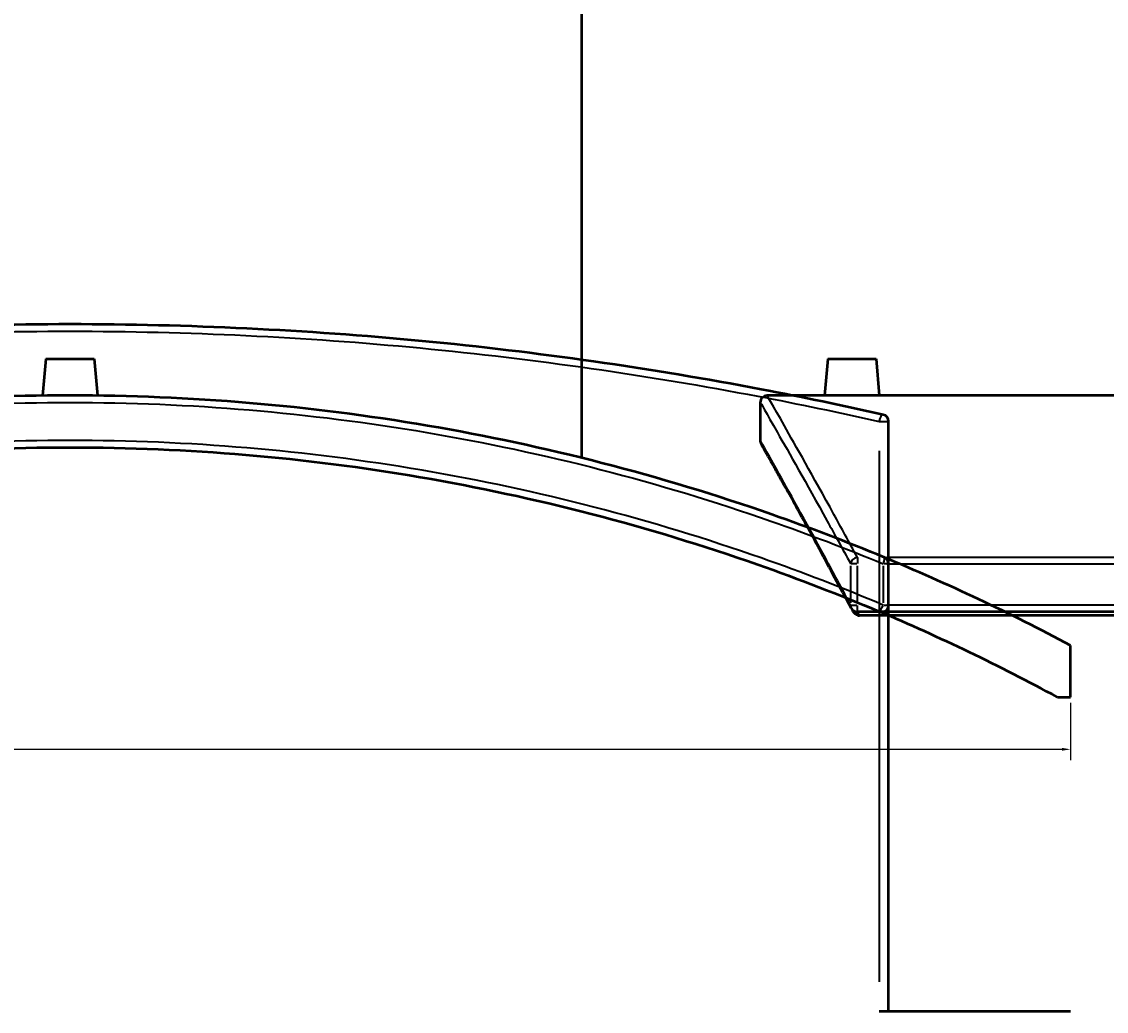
# Model space of a CAD drawing. Header units: millimetres. Extents: x -634 to 1186, y -411 to 930.
# Tile 7 of 13: x 425 to 738, y 26 to 312. Entities that reach past the tile are written whole.
import ezdxf

# ---------------------------------------------------------------- set-up
doc = ezdxf.new("R2010")
doc.units = ezdxf.units.MM
for name, color, linetype, lineweight in [('Dimension (ANSI)', 7, 'Continuous', 25), ('Visible (ANSI)', 7, 'Continuous', 50), ('Visible Narrow (ANSI)', 7, 'Continuous', 35)]:
    doc.layers.add(name, color=color, linetype=linetype, lineweight=lineweight)
doc.styles.add('Note Text (ANSI)', font='tahoma.ttf')
doc.dimstyles.new('Default - mm (ANSI)', dxfattribs={"dimtxt": 2.4, "dimasz": 2.5, "dimexe": 3.175, "dimexo": 1.6002, "dimgap": 0.8, "dimtad": 0, "dimtoh": 1, "dimdec": 0, "dimrnd": 1e-08, "dimzin": 4, "dimdsep": 46, "dimtxsty": 'Note Text (ANSI)', "dimcen": 0.09, "dimdle": 10, "dimclrd": 256, "dimclre": 256, "dimclrt": 5, "dimadec": 1, "dimazin": 1, "dimtfac": 1.27, "dimtofl": 0, "dimtmove": 0, "dimatfit": 3, "dimfxl": 1, "dimtolj": 1, "dimtzin": 4, "dimlwd": -1, "dimlwe": -1, "dimarcsym": 0})

# ---------------------------------------------------------------- blocks, each defined once
blk = doc.blocks.new('*D6')
at = {"layer": 'Defpoints', "color": 0, "transparency": 16777216}
for p in [(203.66, 143.3), (728.1, 116.64), (728.1, 101.56)]:
    blk.add_point(p, dxfattribs=at)
at = {"layer": 'Dimension (ANSI)', "transparency": 16777216}
for p, q in [((203.66, 141.7), (203.66, 98.39)), ((728.1, 115.04), (728.1, 98.39)), ((206.16, 101.56), (359.5, 101.56)), ((725.6, 101.56), (366.23, 101.56))]:
    blk.add_line(p, q, dxfattribs=at)
for points in [[(206.16, 101.98), (206.16, 101.15), (203.66, 101.56)], [(725.6, 101.98), (725.6, 101.15), (728.1, 101.56)]]:
    blk.add_solid(points, dxfattribs=at)
at = {"layer": 'Dimension (ANSI)', "color": 5, "transparency": 16777216, "insert": (360.3, 102.81), "char_height": 2.4, "attachment_point": 1, "style": 'Note Text (ANSI)'}
blk.add_mtext('\\A1;524', dxfattribs=at)

msp = doc.modelspace()

# ---------------------------------------------------------------- linework, layer by layer
at = {"layer": 'Visible (ANSI)'}
for p, q in [((586.8, 185.86), (586.8, 383.93)), ((431.8, 214.53), (430.87, 203.88)), ((431.8, 214.53), (445.8, 214.53)), ((445.8, 214.53), (446.73, 203.88)), ((657.88, 214.53), (656.95, 203.93)), ((657.88, 214.53), (671.88, 214.53)), ((671.88, 214.53), (672.8, 203.93)), ((656.95, 203.93), (640.38, 203.93)), ((755.38, 203.93), (672.8, 203.93)), ((638.38, 201.93), (638.38, 190.93)), ((675.5, 25.77), (675.5, 196.42)), ((675.5, 143.3), (675.5, 155.23)), ((837.13, 141.3), (666.47, 141.3)), ((837.13, 140.27), (667.11, 140.27)), ((728.1, 116.64), (728.1, 131.64)), ((724.33, 116.64), (728.1, 116.64)), ((672.72, 25.77), (724.33, 25.77)), ((724.33, 25.77), (728.1, 25.77))]:
    msp.add_line(p, q, dxfattribs=at)
for centre, radius, start, end in [((640.38, 201.93), 2, 90, 180), ((673.5, 196.42), 2, 0, 77.3096), ((640.38, 190.93), 2, 180, 209.4004), ((438.8, -411.07), 615, 61.93931, 67.48836), ((673.5, 155.23), 2, 0, 67.4884), ((666.47, 143.3), 2, 208.0079, 270), ((673.5, 143.3), 2, 247.0538, 0), ((438.8, -411.07), 600, 61.58344, 67.05377)]:
    msp.add_arc(centre, radius, start, end, dxfattribs=at)
for points, knots in [([(673.94, 198.37), (662.36, 200.98), (650.6, 203.43), (606.97, 211.72), (574.1, 216.47), (507.09, 222.87), (472.94, 224.52), (438.8, 224.52), (404.66, 224.52), (370.52, 222.87), (303.5, 216.47), (270.64, 211.72), (227, 203.43), (215.24, 200.98), (203.66, 198.37)], [6.174409, 6.174409, 6.174409, 6.174409, 10.019219, 10.019219, 20.242663, 20.242663, 30.466112, 30.466112, 30.466112, 40.68956, 40.68956, 50.913004, 50.913004, 54.757963, 54.757963, 54.757963, 54.757963]), ([(674.27, 157.07), (663.56, 161.51), (652.71, 165.65), (609.53, 180.75), (576.16, 189.39), (508.12, 200.99), (473.46, 203.93), (438.8, 203.93), (404.14, 203.93), (369.48, 200.99), (301.44, 189.39), (268.08, 180.75), (224.47, 165.51), (213.2, 161.19), (202.1, 156.56)], [-49.966633, -49.966633, -49.966633, -49.966633, -46.428321, -46.428321, -36.063686, -36.063686, -25.699046, -25.699046, -25.699046, -15.334406, -15.334406, -4.969771, -4.969771, -1.295194, -1.295194, -1.295194, -1.295194]), ([(664.88, 203.88), (663.88, 203.88), (662.82, 203.89), (660.87, 203.9), (659.97, 203.9), (658.57, 203.92), (657.96, 203.92), (657.15, 203.93), (656.95, 203.93), (656.95, 203.93)], [0, 0, 0, 0, 0.298721, 0.298721, 0.597442, 0.597442, 0.896124, 0.896124, 1.194807, 1.194807, 1.194807, 1.194807]), ([(672.8, 203.93), (672.8, 203.93), (672.61, 203.93), (671.8, 203.92), (671.19, 203.92), (669.78, 203.9), (668.89, 203.9), (666.93, 203.89), (665.87, 203.88), (664.88, 203.88)], [3.58442, 3.58442, 3.58442, 3.58442, 3.883103, 3.883103, 4.181785, 4.181785, 4.480506, 4.480506, 4.779227, 4.779227, 4.779227, 4.779227]), ([(202.1, 140.27), (214.52, 145.6), (227.15, 150.53), (271.51, 166.11), (304.2, 174.62), (370.87, 186.04), (404.84, 188.93), (438.8, 188.93), (472.77, 188.93), (506.73, 186.04), (573.4, 174.62), (606.1, 166.11), (649.5, 150.86), (661.2, 146.33), (672.72, 141.46)], [-55.067696, -55.067696, -55.067696, -55.067696, -50.913004, -50.913004, -40.68956, -40.68956, -30.466112, -30.466112, -30.466112, -20.242663, -20.242663, -10.019219, -10.019219, -6.174409, -6.174409, -6.174409, -6.174409]), ([(664.71, 142.36), (663.07, 145.45), (661.49, 148.4), (658.47, 154.01), (657.03, 156.68), (654.29, 161.71), (653, 164.08), (650.56, 168.52), (649.42, 170.59), (647.31, 174.43), (646.33, 176.19), (644.54, 179.41), (643.73, 180.86), (642.29, 183.45), (641.65, 184.58), (640.56, 186.53), (640.1, 187.35), (639.37, 188.65), (639.09, 189.14), (638.73, 189.79), (638.63, 189.95), (638.63, 189.95)], [6.174409, 6.174409, 6.174409, 6.174409, 8.60358, 8.60358, 11.03275, 11.03275, 13.46192, 13.46192, 15.89109, 15.89109, 18.32026, 18.32026, 20.749431, 20.749431, 23.178601, 23.178601, 25.607771, 25.607771, 28.036941, 28.036941, 30.466112, 30.466112, 30.466112, 30.466112]), ([(666.47, 140.38), (666.3, 140.43), (666.15, 140.52), (665.78, 140.77), (665.59, 140.96), (665.28, 141.34), (665.14, 141.55), (665.02, 141.78)], [-0.4392721, -0.4392721, -0.4392721, -0.4392721, -0.3746983, -0.3746983, -0.276251, -0.276251, -0.1853025, -0.1853025, -0.1853025, -0.1853025]), ([(666.47, 140.38), (666.55, 140.35), (666.62, 140.33), (666.83, 140.29), (666.97, 140.27), (667.11, 140.27)], [0.29549371, 0.29549371, 0.29549371, 0.29549371, 0.3189273, 0.3189273, 0.35994972, 0.35994972, 0.35994972, 0.35994972])]:
    msp.add_open_spline(points, degree=3, knots=knots, dxfattribs=at)
msp.add_open_spline([(664.71, 142.36), (664.81, 142.17), (664.92, 141.97), (665.02, 141.78)], degree=3, dxfattribs=at)
at = {"layer": 'Visible Narrow (ANSI)'}
for p, q in [((672.91, 196.42), (675.49, 196.42)), ((672.72, 187.89), (672.72, 34.3)), ((666.47, 157.02), (666.47, 155.34)), ((828.59, 157.07), (675.01, 157.07)), ((664.52, 154.63), (664.52, 143.9)), ((666.34, 155.23), (664.56, 155.23)), ((666.47, 143.9), (666.47, 154.63)), ((673.94, 154.63), (673.94, 143.9)), ((675.5, 155.23), (674.07, 155.23)), ((675.01, 155.23), (828.59, 155.23)), ((664.56, 143.3), (666.34, 143.3)), ((666.47, 141.31), (666.47, 143.14)), ((674.07, 143.3), (675.5, 143.3)), ((828.59, 143.3), (675.01, 143.3))]:
    msp.add_line(p, q, dxfattribs=at)
for centre, major_axis, ratio, start_param, end_param in [((673.5, 196.42), (0.44, 1.95), 0.381746, 0.082827, 1.573721), ((666.47, 155.23), (-1.76, -0.95), 0.90444, 4.329968, 5.667897), ((673.5, 155.23), (0.77, 1.85), 0.203665, 4.870928, 6.208856), ((666.47, 143.3), (-1.77, -0.94), 0.901689, 5.77689, 6.256538), ((673.5, 143.3), (-0.78, -1.84), 0.203045, 0.082827, 1.573721)]:
    msp.add_ellipse(centre, major_axis=major_axis, ratio=ratio, start_param=start_param, end_param=end_param, dxfattribs=at)
for points, knots in [([(202.1, 195.79), (214.52, 198.63), (227.15, 201.28), (271.51, 209.74), (304.2, 214.48), (370.87, 220.87), (404.84, 222.52), (438.8, 222.52), (472.77, 222.52), (506.73, 220.87), (573.4, 214.48), (606.1, 209.74), (649.5, 201.47), (661.2, 199.02), (672.72, 196.42)], [-55.067696, -55.067696, -55.067696, -55.067696, -50.913004, -50.913004, -40.68956, -40.68956, -30.466112, -30.466112, -30.466112, -20.242663, -20.242663, -10.019219, -10.019219, -6.174409, -6.174409, -6.174409, -6.174409]), ([(666.47, 157.07), (664.07, 161.51), (661.81, 165.65), (653.51, 180.75), (648.64, 189.39), (642.07, 200.99), (640.38, 203.93), (640.38, 203.93)], [-49.966633, -49.966633, -49.966633, -49.966633, -46.428321, -46.428321, -36.063686, -36.063686, -25.699046, -25.699046, -25.699046, -25.699046]), ([(203.66, 155.23), (214.35, 159.65), (225.19, 163.78), (268.31, 178.82), (301.63, 187.44), (369.57, 199), (404.19, 201.93), (438.8, 201.93), (473.42, 201.93), (508.03, 199), (575.97, 187.44), (609.29, 178.82), (652.41, 163.78), (663.25, 159.65), (673.94, 155.23)], [1.431302, 1.431302, 1.431302, 1.431302, 4.969771, 4.969771, 15.334406, 15.334406, 25.699046, 25.699046, 25.699046, 36.063686, 36.063686, 46.428321, 46.428321, 49.966633, 49.966633, 49.966633, 49.966633]), ([(638.38, 201.93), (638.38, 201.93), (640.07, 199), (646.65, 187.44), (651.53, 178.82), (659.85, 163.78), (662.12, 159.65), (664.52, 155.23)], [25.699046, 25.699046, 25.699046, 25.699046, 36.063686, 36.063686, 46.428321, 46.428321, 49.966633, 49.966633, 49.966633, 49.966633]), ([(673.94, 143.3), (662.36, 148.19), (650.6, 152.74), (606.97, 168.03), (574.1, 176.57), (507.09, 188.03), (472.94, 190.93), (438.8, 190.93), (404.66, 190.93), (370.52, 188.03), (303.5, 176.57), (270.64, 168.03), (227, 152.74), (215.24, 148.19), (203.66, 143.3)], [6.174409, 6.174409, 6.174409, 6.174409, 10.019219, 10.019219, 20.242663, 20.242663, 30.466112, 30.466112, 30.466112, 40.68956, 40.68956, 50.913004, 50.913004, 54.757963, 54.757963, 54.757963, 54.757963]), ([(664.52, 143.3), (661.92, 148.19), (659.47, 152.74), (651.18, 168.03), (646.43, 176.57), (640.03, 188.03), (638.38, 190.93), (638.38, 190.93)], [6.174409, 6.174409, 6.174409, 6.174409, 10.019219, 10.019219, 20.242663, 20.242663, 30.466112, 30.466112, 30.466112, 30.466112])]:
    msp.add_open_spline(points, degree=3, knots=knots, dxfattribs=at)
msp.add_open_spline([(667.11, 140.27), (666.92, 140.62), (666.74, 140.96), (666.56, 141.3)], degree=3, dxfattribs=at)

# ---------------------------------------------------------------- dimensions: what is measured, and where the dimension line sits
at = {"layer": 'Dimension (ANSI)'}
dim = msp.add_linear_dim(base=(728.1, 101.56), p1=(203.66, 143.3), p2=(728.1, 116.64), angle=180, dimstyle='Default - mm (ANSI)', override={"dimgap": 0.8, "dimtoh": 0, "dimdec": 0, "dimtol": 0, "dimlim": 0, "dimtp": 0, "dimtm": 0, "dimtdec": 2, "dimatfit": 1}, dxfattribs=at)
dim.commit()
dim.dimension.update_dxf_attribs({"geometry": '*D6', "text_midpoint": (362.87, 101.56), "dimtype": 160})

doc.saveas('drawing.dxf')
